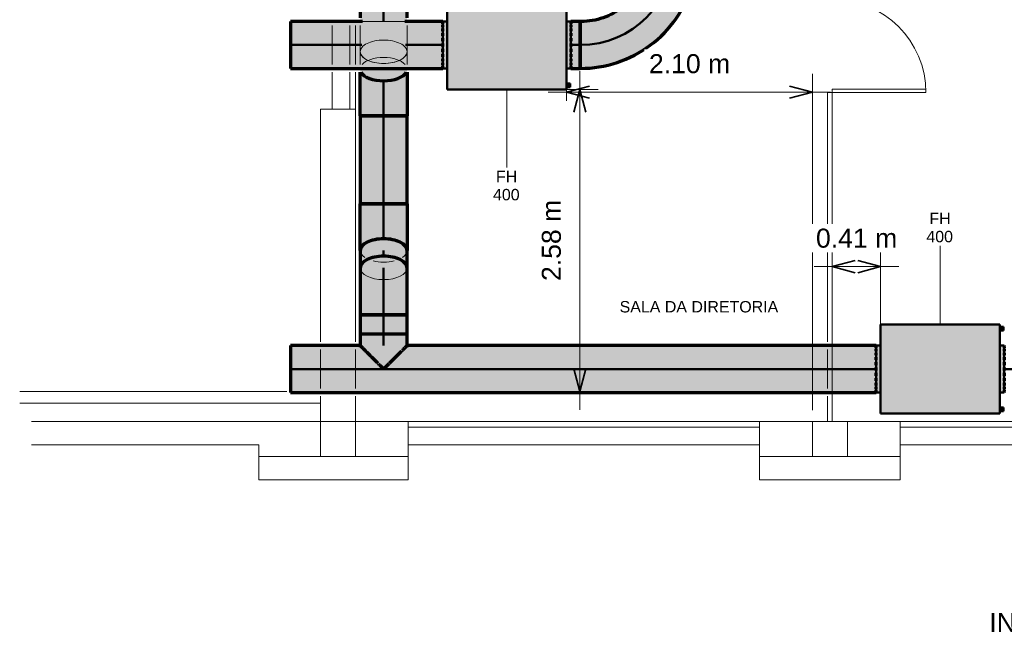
# Model space of a CAD drawing. Header units: millimetres. Extents: x -12292 to 200521, y -11014 to 10732.
# Tile 94 of 107: x -5303 to 3104, y -11014 to -5778. Entities that reach past the tile are written whole.
import ezdxf

# ---------------------------------------------------------------- set-up
doc = ezdxf.new("R2010")
doc.units = ezdxf.units.MM
doc.linetypes.add('Centro', pattern=[30, 12, -6, 6, -6])
doc.linetypes.add('Oculto 1_5', pattern=[2.2, 1.5, -0.7])
for name, color, linetype, lineweight in [('A-ANNO-DIMS', 211, 'Continuous', 9), ('A-ANNO-DIMS-65', 211, 'Continuous', 9), ('A-DETL', 90, 'Oculto 1_5', 18), ('DIVISORIAS', 7, 'Continuous', 18), ('ESQ', 7, 'Continuous', 18), ('G-ANNO-TEXT', 231, 'Continuous', 18), ('M-EQPM', 50, 'Continuous', 50), ('M-EQPM-IDEN', 50, 'Continuous', 9), ('M-HVAC-DUCT', 70, 'Continuous', 70), ('M-HVAC-DUCT-CNTR', 70, 'Centro', 50), ('M-HVAC-DUCT-IDEN', 70, 'Continuous', 9), ('PAREDES', 7, 'Continuous', 18), ('PEM1-Layout Superior_dwg', 8, 'Continuous', 18), ('PILAR', 7, 'Continuous', 18)]:
    doc.layers.add(name, color=color, linetype=linetype, lineweight=lineweight)
doc.styles.add('Arial_1', font='arial.ttf', dxfattribs={"height": 162.5})
doc.styles.add('Arial_2', font='arial.ttf', dxfattribs={"height": 97.5})
doc.dimstyles.new('Diagonal_-_2_5_mm_Arial', dxfattribs={"dimscale": 304.8, "dimtxt": 165.792152, "dimasz": 0.639764, "dimexe": 0.511811, "dimexo": 0.319882, "dimgap": 0.373196, "dimtad": 1, "dimlfac": 0.001, "dimrnd": 0.01, "dimzin": 0, "dimdsep": 46, "dimtxsty": 'Arial_1', "dimblk1": 'OPEN30', "dimblk2": 'OPEN30', "dimsah": 1, "dimcen": 0.09, "dimdle": 0.511811, "dimazin": 0, "dimtfac": 1, "dimtdec": 4, "dimtix": 1, "dimtmove": 0, "dimatfit": 3, "dimfxl": 1, "dimtvp": 1, "dimtfill": 1, "dimtolj": 1, "dimtzin": 0, "dimarcsym": 2})

# ---------------------------------------------------------------- blocks, each defined once
blk = doc.blocks.new('M_Cotovelo redondo - 2 D-996262-RENOVAÇÃO DE AR PAVIMENTO SUPERIOR')
at = {"layer": 'M-HVAC-DUCT', "lineweight": 18}
for points in [[(-800, 0), (-703.6, 5.8), (-608.5, 23.2), (-516.3, 52), (-424.9, 93.6), (-345.5, 141.6), (-267.7, 202.9), (-200.8, 270), (-141.6, 345.5), (-91.6, 428.2), (-52, 516.3), (-23.2, 608.5), (-5.8, 703.6), (0, 800), (-200, 800), (-206.1, 714.6), (-224.9, 629.3), (-254.2, 550.8), (-295.2, 475.6), (-346.6, 407.1), (-407.1, 346.6), (-477.6, 294.2), (-550.8, 254.2), (-631, 224.3), (-714.6, 206.1), (-800, 200), (-800, 44.5)], [(-800, -200), (-688, -193.7), (-577.5, -174.9), (-469.7, -143.9), (-366.1, -101), (-268, -46.7), (-176.5, 18.2), (-88.9, 97.4), (-18.2, 176.5), (46.7, 268), (101, 366.1), (143.9, 469.7), (174.9, 577.5), (193.7, 688), (200, 800), (0, 800), (-5.8, 703.6), (-23.2, 608.5), (-52, 516.3), (-91.6, 428.2), (-141.6, 345.5), (-201.2, 269.5), (-269.5, 201.2), (-345.5, 141.6), (-428.2, 91.6), (-516.3, 52), (-608.5, 23.2), (-703.6, 5.8), (-800, 0), (-800, -195)]]:
    blk.add_hatch(color=11, dxfattribs=at).paths.add_polyline_path(points)
at = {"layer": 'M-HVAC-DUCT', "color": 30}
for p, q in [((0, 800), (-200, 800)), ((200, 800), (0, 800)), ((-800, 200), (-800, 0)), ((-800, 0), (-800, -200))]:
    blk.add_line(p, q, dxfattribs=at)
at = {"layer": 'M-HVAC-DUCT', "color": 30, "flags": 128}
for points in [[(-200, 800), (-200.5, 776), (-201.9, 752.1), (-204.3, 728.2), (-207.7, 704.4), (-212, 680.8), (-217.2, 657.4), (-223.4, 634.2), (-230.5, 611.3), (-238.5, 588.6), (-247.4, 566.3), (-257.1, 544.4), (-267.8, 522.9), (-279.3, 501.9), (-291.6, 481.3), (-304.8, 461.2), (-318.7, 441.7), (-333.5, 422.7), (-348.9, 404.4), (-365.1, 386.6), (-382, 369.6), (-399.5, 353.2), (-417.7, 337.6), (-436.5, 322.6), (-455.9, 308.5), (-475.8, 295.1), (-496.3, 282.6), (-517.2, 270.8), (-538.6, 259.9), (-560.4, 249.9), (-582.6, 240.8), (-605.1, 232.5), (-628, 225.2), (-651.1, 218.8), (-674.5, 213.3), (-698, 208.7), (-721.7, 205.1), (-745.6, 202.5), (-769.5, 200.8), (-793.5, 200), (-800, 200)], [(-800, -200), (-760, -199.2), (-720.1, -196.8), (-680.3, -192.8), (-640.7, -187.2), (-601.3, -180.1), (-562.3, -171.3), (-523.6, -161.1), (-485.4, -149.2), (-447.7, -135.9), (-410.6, -121.1), (-374.1, -104.8), (-338.2, -87), (-303.1, -67.8), (-268.8, -47.3), (-235.4, -25.3), (-202.8, -2.1), (-171.2, 22.4), (-140.6, 48.2), (-111.1, 75.2), (-82.6, 103.3), (-55.4, 132.5), (-29.3, 162.8), (-4.4, 194.2), (19.2, 226.5), (41.5, 259.7), (62.4, 293.8), (82, 328.7), (100.1, 364.3), (116.8, 400.7), (132, 437.6), (145.8, 475.2), (158, 513.3), (168.7, 551.8), (177.9, 590.8), (185.4, 630), (191.5, 669.6), (195.9, 709.3), (198.7, 749.2), (199.9, 789.2), (200, 800)]]:
    blk.add_lwpolyline(points, dxfattribs=at)
blk = doc.blocks.new('M_Encaixe de duto redondo - Padrão-V22-RENOVAÇÃO DE AR PAVIMENTO SUPERIOR')
at = {"layer": 'M-HVAC-DUCT', "lineweight": 18}
for points in [[(-193.9, 0.8), (-178.4, 10.4), (-163, 30.7), (-155.5, 44.5), (-154.2, 45.8), (-145.1, 52.4), (-129.2, 67.5), (-108.7, 90.7), (-101.1, 97.1), (-86.8, 111.3), (-72.2, 127.4), (-60.1, 138.3), (-36.6, 162.4), (-26, 172.9), (-18, 181.6), (-9.4, 189.6), (-4.5, 195.3), (-0.6, 198.8), (0, 198.4), (0, 0), (-193.9, 0)], [(0, 198.8), (0, 200), (101.6, 200), (101.6, 0), (0, 0), (0, 195)], [(-193.9, 0), (0, 0), (-0.6, -198.8), (-1.2, -197.5), (-5.3, -194.7), (-10.4, -188.3), (-20.9, -179.1), (-27.1, -171.5), (-49.2, -149.7), (-63.4, -135.1), (-75.6, -124.4), (-93, -105), (-108.7, -90.7), (-114.2, -85.8), (-117.6, -81), (-132.5, -63.7), (-148.5, -49.6), (-155.5, -44.5), (-156.9, -43.1), (-165, -28.1), (-178.4, -10.4), (-193.9, -0.8)], [(0, -156.4), (0, 0), (101.6, 0), (101.6, -200), (0, -200), (0, -180.2)]]:
    blk.add_hatch(color=80, dxfattribs=at).paths.add_polyline_path(points)
at = {"layer": 'M-HVAC-DUCT', "color": 3}
for p, q in [((-14.4, 200), (0, 200)), ((0, 200), (101.6, 200)), ((101.6, 0), (101.6, 200)), ((-193.9, 0.8), (-193.9, 0)), ((-193.9, 0), (-193.9, -0.8)), ((101.6, -200), (101.6, 0)), ((0, -200), (-14.4, -200)), ((101.6, -200), (0, -200))]:
    blk.add_line(p, q, dxfattribs=at)
blk = doc.blocks.new('M_Cotovelo redondo - 2 D-V24-RENOVAÇÃO DE AR PAVIMENTO SUPERIOR')
at = {"layer": 'M-HVAC-DUCT', "lineweight": 18}
for points in [[(-2334.1, -8299.6), (-2195.6, -8299.6), (-2195.6, -7799.6), (-2240.1, -7802.1), (-2282.4, -7809.5), (-2320.3, -7821.4), (-2352, -7837.2), (-2375.8, -7856.2), (-2390.6, -7877.3), (-2395.6, -7899.6), (-2395.6, -8299.6), (-2352, -8299.6)], [(-2161.4, -8299.6), (-1995.6, -8299.6), (-1995.6, -7899.6), (-2000.6, -7877.3), (-2015.4, -7856.2), (-2039.3, -7837.2), (-2070.9, -7821.4), (-2108.9, -7809.5), (-2151.1, -7802.1), (-2195.6, -7799.6), (-2195.6, -8299.6)]]:
    blk.add_hatch(color=80, dxfattribs=at).paths.add_polyline_path(points)
at = {"layer": 'M-HVAC-DUCT', "color": 3}
for p, q in [((-2395.6, -8299.6), (-2195.6, -8299.6)), ((-2195.6, -8299.6), (-1995.6, -8299.6))]:
    blk.add_line(p, q, dxfattribs=at)
at = {"layer": 'M-HVAC-DUCT', "color": 3, "flags": 128}
for points in [[(-2395.6, -7899.6), (-2395.6, -7927.6), (-2395.6, -7956.2), (-2395.6, -7985.4), (-2395.6, -8015.1), (-2395.6, -8045.2), (-2395.6, -8075.7), (-2395.6, -8106.6), (-2395.6, -8137.8), (-2395.6, -8169.3), (-2395.6, -8200.9), (-2395.6, -8232.8), (-2395.6, -8264.7), (-2395.6, -8296.7), (-2395.6, -8299.6)], [(-1995.6, -8299.6), (-1995.6, -8267.6), (-1995.6, -8235.6), (-1995.6, -8203.8), (-1995.6, -8172.1), (-1995.6, -8140.6), (-1995.6, -8109.4), (-1995.6, -8078.5), (-1995.6, -8047.9), (-1995.6, -8017.7), (-1995.6, -7988), (-1995.6, -7958.8), (-1995.6, -7930.1), (-1995.6, -7902.1), (-1995.6, -7899.6)]]:
    blk.add_lwpolyline(points, dxfattribs=at)
at = {"layer": 'M-HVAC-DUCT', "color": 3}
for major_axis, start_param, end_param in [((200, 0), 1.570796, 3.141593), ((-200, 0), 3.141593, 4.712389)]:
    blk.add_ellipse((-2195.6, -7899.6), major_axis=major_axis, ratio=0.5, start_param=start_param, end_param=end_param, dxfattribs=at)
blk = doc.blocks.new('PEM1-Layout Superior_dwg-964791-RENOVAÇÃO DE AR PAVIMENTO SUPERIOR')
at = {"lineweight": 18}
blk.add_line((31469.7, 50055.7), (31429.7, 50055.7), dxfattribs=at)
at = {"layer": 'DIVISORIAS'}
for p, q in [((31429.7, 47926.4), (31429.7, 50055.7)), ((31469.7, 50085.7), (31469.7, 47926.4)), ((31429.7, 47526.4), (31429.7, 47861.4)), ((31469.7, 47861.4), (31469.7, 47526.4))]:
    blk.add_line(p, q, dxfattribs=at)
at = {"layer": 'DIVISORIAS', "flags": 128}
blk.add_lwpolyline([(31469.7, 50055.7), (31469.7, 50085.7), (32269.7, 50085.7), (32269.7, 50055.7)], close=True, dxfattribs=at)
blk.add_lwpolyline([(31469.7, 47461.4), (31469.7, 47245.7), (31429.7, 47245.7), (31429.7, 47461.4)], dxfattribs=at)
at = {"layer": 'ESQ'}
for p, q in [((27349.7, 50630.7), (27349.7, 50295.7)), ((27399.7, 50630.7), (27399.7, 50295.7)), ((27349.7, 50230.7), (27349.7, 49915.7)), ((27399.7, 50230.7), (27399.7, 49915.7)), ((27849.7, 47245.7), (30849.7, 47245.7)), ((27849.7, 47195.7), (30849.7, 47195.7)), ((32049.7, 47245.7), (35049.7, 47245.7)), ((32049.7, 47195.7), (35049.7, 47195.7))]:
    blk.add_line(p, q, dxfattribs=at)
blk.add_arc((31469.7, 50055.7), 800, 0, 90, dxfattribs=at)
at = {"layer": 'PAREDES'}
for p, q in [((27199.7, 50630.7), (27199.7, 50295.7)), ((27199.7, 50230.7), (27199.7, 49915.7)), ((27099.7, 47861.4), (27099.7, 47526.4)), ((27399.7, 47526.4), (27399.7, 47861.4)), ((24531.9, 47500.7), (26813.4, 47500.7)), ((27099.7, 47461.4), (27099.7, 47245.7)), ((24531.9, 47400.7), (27099.7, 47400.7)), ((24631.9, 47245.7), (27099.7, 47245.7)), ((27849.7, 47045.7), (30849.7, 47045.7)), ((32049.7, 47045.7), (35049.7, 47045.7))]:
    blk.add_line(p, q, dxfattribs=at)
at = {"layer": 'PAREDES', "flags": 128}
for points in [[(27399.7, 47926.4), (27399.7, 49915.7), (27099.7, 49915.7), (27099.7, 47926.4)], [(27399.7, 46945.7), (27849.7, 46945.7), (27849.7, 47245.7), (27399.7, 47245.7), (27399.7, 47461.4)], [(31299.7, 46945.7), (30849.7, 46945.7), (30849.7, 47245.7), (31299.7, 47245.7)], [(31599.7, 47245.7), (32049.7, 47245.7), (32049.7, 46945.7), (31599.7, 46945.7)], [(27099.7, 46945.7), (26574.7, 46945.7), (26574.7, 47045.7), (24631.9, 47045.7)], [(26574.7, 46945.7), (26574.7, 46745.7), (27849.7, 46745.7), (27849.7, 46945.7)], [(30849.7, 46945.7), (30849.7, 46745.7), (32049.7, 46745.7), (32049.7, 46945.7)]]:
    blk.add_lwpolyline(points, dxfattribs=at)
at = {"layer": 'PILAR', "flags": 128}
for points in [[(27399.7, 46945.7), (27099.7, 46945.7), (27099.7, 47245.7), (27399.7, 47245.7)], [(31599.7, 46945.7), (31599.7, 47245.7), (31299.7, 47245.7), (31299.7, 46945.7)]]:
    blk.add_lwpolyline(points, close=True, dxfattribs=at)
blk = doc.blocks.new('FH - FH 400-V27-RENOVAÇÃO DE AR PAVIMENTO SUPERIOR')
at = {"layer": 'M-EQPM', "linetype": 'Oculto 1_5', "lineweight": 18}
for points in [[(-380, -509), (380, -509), (380, 509), (-380, 509), (-380, -198.8)], [(-200, 509), (200, 509), (200, 547), (-200, 547)], [(-360, -514), (-330, -514), (-330, -509), (-360, -509)], [(-360, -539), (-330, -539), (-330, -514), (-360, -514)], [(-200, -547), (200, -547), (200, -509), (-200, -509)], [(330, -514), (360, -514), (360, -509), (330, -509)], [(330, -514), (330, -539), (360, -539), (360, -514)]]:
    blk.add_hatch(color=10, dxfattribs=at).paths.add_polyline_path(points)
at = {"layer": 'A-DETL', "color": 170}
for p, q in [((-194.2, 547), (-195.7, 547)), ((-195.7, -547), (-194.2, -547))]:
    blk.add_line(p, q, dxfattribs=at)
at = {"layer": 'M-EQPM', "color": 5}
for p, q in [((-380, -509), (-380, 509)), ((380, 509), (-380, 509)), ((-200, 547), (-200, 509)), ((-190.4, 547), (-194.2, 547)), ((-169.5, 547), (-178.6, 547)), ((-139.5, 547), (-152.9, 547)), ((-102, 547), (-119, 547)), ((-59, 547), (-78.5, 547)), ((-13, 547), (-33.7, 547)), ((33.7, 547), (13, 547)), ((78.5, 547), (59, 547)), ((119, 547), (102, 547)), ((152.9, 547), (139.5, 547)), ((178.6, 547), (169.5, 547)), ((194.2, 547), (190.4, 547)), ((200, 509), (200, 547)), ((380, 509), (380, -509)), ((-380, -509), (380, -509)), ((-360, -514), (-360, -509)), ((-360, -539), (-360, -514)), ((-360, -514), (-330, -514)), ((-360, -539), (-330, -539)), ((-330, -509), (-330, -514)), ((-330, -514), (-330, -539)), ((-200, -509), (-200, -547)), ((-194.2, -547), (-190.4, -547)), ((-178.6, -547), (-169.5, -547)), ((-152.9, -547), (-139.5, -547)), ((-119, -547), (-102, -547)), ((-78.5, -547), (-59, -547)), ((-33.7, -547), (-13, -547)), ((13, -547), (33.7, -547)), ((59, -547), (78.5, -547)), ((102, -547), (119, -547)), ((139.5, -547), (152.9, -547)), ((169.5, -547), (178.6, -547)), ((190.4, -547), (194.2, -547)), ((200, -547), (200, -509)), ((330, -514), (330, -509)), ((330, -539), (330, -514)), ((330, -514), (360, -514)), ((330, -539), (360, -539)), ((360, -509), (360, -514)), ((360, -514), (360, -539))]:
    blk.add_line(p, q, dxfattribs=at)
blk = doc.blocks.new('M_Cotovelo redondo - 2 D-1085401-RENOVAÇÃO DE AR PAVIMENTO SUPERIOR')
at = {"layer": 'M-HVAC-DUCT', "lineweight": 18}
for points in [[(-2195.6, -5891.3), (-2195.6, -5652.4), (-2395.6, -5652.4), (-2395.6, -5794.6), (-2393.9, -5794.6), (-2387.3, -5799.4), (-2386.6, -5799.6), (-2376.7, -5807.7), (-2366.2, -5814.4), (-2356.9, -5823.6), (-2349.5, -5828.8), (-2332.4, -5839.5), (-2294.4, -5863.5), (-2279.2, -5869.9), (-2267.8, -5876.6), (-2241.6, -5885), (-2219.9, -5889.3)], [(-2195.6, -5891.3), (-2171.3, -5889.3), (-2149.7, -5885), (-2100, -5864.8), (-2034.8, -5823.7), (-2024.7, -5814.4), (-2013.9, -5808.2), (-2002.8, -5799.1), (-1997.4, -5794.6), (-1995.6, -5794.6), (-1995.6, -5652.4), (-2195.6, -5652.4), (-2195.6, -5860.3)]]:
    blk.add_hatch(color=80, dxfattribs=at).paths.add_polyline_path(points)
at = {"layer": 'A-DETL', "color": 80, "linetype": 'Continuous', "flags": 128}
for points in [[(-2395.6, -5827.1), (-2395.6, -5842.5), (-2395.6, -5873.5), (-2395.6, -5904), (-2395.6, -5934.2), (-2395.6, -5963.9), (-2395.6, -5993.1), (-2395.6, -6021.8), (-2395.6, -6049.9), (-2395.6, -6052.4)], [(-1995.6, -6052.4), (-1995.6, -6024.4), (-1995.6, -5995.7), (-1995.6, -5966.6), (-1995.6, -5936.9), (-1995.6, -5906.8), (-1995.6, -5876.2), (-1995.6, -5845.3), (-1995.6, -5827.1)]]:
    blk.add_lwpolyline(points, dxfattribs=at)
at = {"layer": 'A-DETL', "color": 80, "linetype": 'Continuous'}
for major_axis, start_param, end_param in [((-200, 0), 0, 1.570796), ((200, 0), 4.712389, 6.283185)]:
    blk.add_ellipse((-2195.6, -6052.4), major_axis=major_axis, ratio=0.5, start_param=start_param, end_param=end_param, dxfattribs=at)
at = {"layer": 'M-HVAC-DUCT', "color": 3}
for p, q in [((-2195.6, -5652.4), (-2395.6, -5652.4)), ((-1995.6, -5652.4), (-2195.6, -5652.4))]:
    blk.add_line(p, q, dxfattribs=at)
at = {"layer": 'M-HVAC-DUCT', "color": 3, "flags": 128}
for points in [[(-2395.6, -5652.4), (-2395.6, -5684.4), (-2395.6, -5716.3), (-2395.6, -5748.2), (-2395.6, -5762.1)], [(-1995.6, -5762.1), (-1995.6, -5751), (-1995.6, -5719.2), (-1995.6, -5687.3), (-1995.6, -5655.3), (-1995.6, -5652.4)]]:
    blk.add_lwpolyline(points, dxfattribs=at)
blk = doc.blocks.new('M_Cotovelo redondo - 2 D-V25-RENOVAÇÃO DE AR PAVIMENTO SUPERIOR')
at = {"layer": 'M-HVAC-DUCT', "lineweight": 18}
for points in [[(-2395.6, -7751.2), (-2390.6, -7729), (-2375.8, -7707.8), (-2352, -7688.9), (-2320.3, -7673.1), (-2282.4, -7661.1), (-2240.1, -7653.7), (-2195.6, -7651.2), (-2195.6, -7351.2), (-2395.6, -7351.2), (-2395.6, -7729)], [(-1995.6, -7751.2), (-1995.6, -7351.2), (-2195.6, -7351.2), (-2195.6, -7651.2), (-2151.1, -7653.7), (-2108.9, -7661.1), (-2070.9, -7673.1), (-2039.3, -7688.9), (-2015.4, -7707.8), (-2000.6, -7729)]]:
    blk.add_hatch(color=80, dxfattribs=at).paths.add_polyline_path(points)
at = {"layer": 'A-DETL', "color": 80, "linetype": 'Continuous'}
for major_axis, start_param, end_param in [((200, 0), 3.143515, 3.777795), ((200, 0), 5.646983, 6.281263), ((200, 0), 4.248285, 4.712389), ((-200, 0), 1.570796, 2.0349)]:
    blk.add_ellipse((-2195.6, -7751.2), major_axis=major_axis, ratio=0.5, start_param=start_param, end_param=end_param, dxfattribs=at)
at = {"layer": 'M-HVAC-DUCT', "color": 3}
for p, q in [((-2195.6, -7351.2), (-2395.6, -7351.2)), ((-1995.6, -7351.2), (-2195.6, -7351.2))]:
    blk.add_line(p, q, dxfattribs=at)
at = {"layer": 'M-HVAC-DUCT', "color": 3, "flags": 128}
for points in [[(-2395.6, -7751.2), (-2395.6, -7723.2), (-2395.6, -7694.6), (-2395.6, -7665.4), (-2395.6, -7635.7), (-2395.6, -7605.6), (-2395.6, -7575.1), (-2395.6, -7544.2), (-2395.6, -7513), (-2395.6, -7481.5), (-2395.6, -7449.9), (-2395.6, -7418), (-2395.6, -7386.1), (-2395.6, -7354.1), (-2395.6, -7351.2)], [(-1995.6, -7351.2), (-1995.6, -7383.2), (-1995.6, -7415.2), (-1995.6, -7447), (-1995.6, -7478.7), (-1995.6, -7510.2), (-1995.6, -7541.4), (-1995.6, -7572.3), (-1995.6, -7602.9), (-1995.6, -7633.1), (-1995.6, -7662.8), (-1995.6, -7692), (-1995.6, -7720.7), (-1995.6, -7748.7), (-1995.6, -7751.2)]]:
    blk.add_lwpolyline(points, dxfattribs=at)
at = {"layer": 'M-HVAC-DUCT', "color": 3}
for start_param, end_param in [(1.570796, 3.141593), (0, 1.570796)]:
    blk.add_ellipse((-2195.6, -7751.2), major_axis=(200, 0), ratio=0.5, start_param=start_param, end_param=end_param, dxfattribs=at)
blk = doc.blocks.new('M_Cotovelo redondo - 2 D-V26-RENOVAÇÃO DE AR PAVIMENTO SUPERIOR')
at = {"layer": 'M-HVAC-DUCT', "lineweight": 18}
for points in [[(-2240.1, -6600.7), (-2195.6, -6600.7), (-2195.6, -6300.7), (-2240.1, -6298.2), (-2282.4, -6290.8), (-2320.3, -6278.9), (-2352, -6263.1), (-2375.8, -6244.1), (-2390.6, -6223), (-2395.6, -6200.7), (-2395.6, -6600.7), (-2282.4, -6600.7)], [(-2195.6, -6600.7), (-1995.6, -6600.7), (-1995.6, -6200.7), (-2000.6, -6223), (-2015.4, -6244.1), (-2039.3, -6263.1), (-2070.9, -6278.9), (-2108.9, -6290.8), (-2151.1, -6298.2), (-2195.6, -6300.7), (-2195.6, -6578.8)]]:
    blk.add_hatch(color=80, dxfattribs=at).paths.add_polyline_path(points)
at = {"layer": 'A-DETL', "color": 80, "linetype": 'Continuous'}
for major_axis, start_param, end_param in [((-200, 0), 4.712389, 5.884825), ((200, 0), 0.39836, 1.570796)]:
    blk.add_ellipse((-2195.6, -6200.7), major_axis=major_axis, ratio=0.5, start_param=start_param, end_param=end_param, dxfattribs=at)
at = {"layer": 'M-HVAC-DUCT', "color": 3}
for p, q in [((-2395.6, -6600.7), (-2195.6, -6600.7)), ((-2195.6, -6600.7), (-1995.6, -6600.7))]:
    blk.add_line(p, q, dxfattribs=at)
at = {"layer": 'M-HVAC-DUCT', "color": 3, "flags": 128}
for points in [[(-2395.6, -6600.7), (-2395.6, -6568.7), (-2395.6, -6536.8), (-2395.6, -6505), (-2395.6, -6473.3), (-2395.6, -6441.8), (-2395.6, -6410.6), (-2395.6, -6379.6), (-2395.6, -6349.1), (-2395.6, -6318.9), (-2395.6, -6289.2), (-2395.6, -6260), (-2395.6, -6231.3), (-2395.6, -6227.1)], [(-1995.6, -6227.1), (-1995.6, -6228.7), (-1995.6, -6257.4), (-1995.6, -6286.5), (-1995.6, -6316.2), (-1995.6, -6346.3), (-1995.6, -6376.9), (-1995.6, -6407.8), (-1995.6, -6439), (-1995.6, -6470.4), (-1995.6, -6502.1), (-1995.6, -6533.9), (-1995.6, -6565.9), (-1995.6, -6597.8), (-1995.6, -6600.7)]]:
    blk.add_lwpolyline(points, dxfattribs=at)
at = {"layer": 'M-HVAC-DUCT', "color": 3}
for start_param, end_param in [(3.409631, 4.712389), (4.712389, 6.015147)]:
    blk.add_ellipse((-2195.6, -6200.7), major_axis=(200, 0), ratio=0.5, start_param=start_param, end_param=end_param, dxfattribs=at)
blk = doc.blocks.new('DIMBLOCK1-RENOVAÇÃO DE AR PAVIMENTO SUPERIOR')
at = {"layer": 'A-ANNO-DIMS-65'}
for p, q in [((-520.6, -9113.1), (-520.6, -6218.6)), ((-520.6, -6374.6), (-1555, -6374.6)), ((-520.6, -6374.6), (-364.6, -6374.6)), ((-520.6, -8957.1), (-2637.8, -8957.1)), ((-520.6, -8957.1), (-364.6, -8957.1))]:
    blk.add_line(p, q, dxfattribs=at)
at = {"layer": 'A-ANNO-DIMS-65', "lineweight": 35}
for p, q in [((-520.6, -6374.6), (-572.9, -6569.6)), ((-520.6, -6374.6), (-468.4, -6569.6)), ((-520.6, -8957.1), (-572.9, -8762.1)), ((-520.6, -8957.1), (-468.4, -8762.1))]:
    blk.add_line(p, q, dxfattribs=at)
at = {"layer": 'A-ANNO-DIMS-65', "color": 0, "insert": (-845.4, -8011.5), "char_height": 162.5, "width": 829.471, "attachment_point": 1, "rotation": 90, "line_spacing_factor": 0.941778, "style": 'Arial_1', "bg_fill": 3, "box_fill_scale": 1.25, "bg_fill_color": 256, "bg_fill_true_color": 13158600, "bg_fill_transparency": 0}
blk.add_mtext('2.58 m', dxfattribs=at)
blk = doc.blocks.new('_Open30')
at = {"color": 0, "linetype": 'ByBlock', "lineweight": -2}
for p, q in [((-1, 0.268), (0, 0)), ((0, 0), (-1, -0.268)), ((0, 0), (-1, 0))]:
    blk.add_line(p, q, dxfattribs=at)
blk = doc.blocks.new('DIMBLOCK2-RENOVAÇÃO DE AR PAVIMENTO SUPERIOR')
at = {"layer": 'A-ANNO-DIMS-65'}
for p, q in [((-634.5, -6397.8), (-634.5, -6241.8)), ((1464.7, -6397.8), (1464.7, -6241.8)), ((-790.5, -6397.8), (1620.7, -6397.8)), ((-634.5, -6397.8), (-634.5, -6472.1)), ((1464.7, -6397.8), (1464.7, -9114.6))]:
    blk.add_line(p, q, dxfattribs=at)
at = {"layer": 'A-ANNO-DIMS-65', "lineweight": 35}
for p, q in [((-634.5, -6397.8), (-439.5, -6345.6)), ((1464.7, -6397.8), (1269.7, -6345.6)), ((-634.5, -6397.8), (-439.5, -6450.1)), ((1464.7, -6397.8), (1269.7, -6450.1))]:
    blk.add_line(p, q, dxfattribs=at)
at = {"layer": 'A-ANNO-DIMS-65', "color": 0, "insert": (69.5, -6073.1), "char_height": 162.5, "width": 829.471, "attachment_point": 1, "line_spacing_factor": 0.941778, "style": 'Arial_1', "bg_fill": 3, "box_fill_scale": 1.25, "bg_fill_color": 256, "bg_fill_true_color": 13158600, "bg_fill_transparency": 0}
blk.add_mtext('2.10 m', dxfattribs=at)
blk = doc.blocks.new('DIMBLOCK3-RENOVAÇÃO DE AR PAVIMENTO SUPERIOR')
at = {"layer": 'A-ANNO-DIMS-65'}
for p, q in [((1634.7, -7888.9), (1634.7, -7732.9)), ((2047.5, -7888.9), (2047.5, -7732.9)), ((1478.7, -7888.9), (2203.5, -7888.9)), ((1634.7, -7888.9), (1634.7, -9114.6)), ((2047.5, -7888.9), (2047.5, -9046.4))]:
    blk.add_line(p, q, dxfattribs=at)
at = {"layer": 'A-ANNO-DIMS-65', "lineweight": 35}
for p, q in [((1634.7, -7888.9), (1829.7, -7836.7)), ((1634.7, -7888.9), (1829.7, -7941.2)), ((2047.5, -7888.9), (1852.5, -7836.7)), ((2047.5, -7888.9), (1852.5, -7941.2))]:
    blk.add_line(p, q, dxfattribs=at)
at = {"layer": 'A-ANNO-DIMS-65', "color": 0, "insert": (1495.5, -7564.2), "char_height": 162.5, "width": 829.471, "attachment_point": 1, "line_spacing_factor": 0.941778, "style": 'Arial_1', "bg_fill": 3, "box_fill_scale": 1.25, "bg_fill_color": 256, "bg_fill_true_color": 13158600, "bg_fill_transparency": 0}
blk.add_mtext('0.41 m', dxfattribs=at)

msp = doc.modelspace()

# ---------------------------------------------------------------- hatches: boundary and pattern name
at = {"layer": 'M-HVAC-DUCT'}
for color, points in [(11, [(-1690.469, -5994.583), (-1690.469, -5794.583), (-1997.588, -5794.751), (-2002.789, -5799.082), (-2004.695, -5799.794), (-2015.288, -5809.248), (-2024.728, -5814.389), (-2037.154, -5825.38), (-2046.47, -5831.692), (-2060.864, -5840.436), (-2099.999, -5864.835), (-2123.032, -5873.74), (-2149.706, -5885.004), (-2171.332, -5889.282), (-2195.632, -5891.321), (-2219.931, -5889.282), (-2241.558, -5885.004), (-2269.821, -5875.568), (-2279.21, -5869.885), (-2297.22, -5861.732), (-2332.388, -5839.456), (-2334.089, -5838.032), (-2356.868, -5823.582), (-2367.626, -5813.581), (-2380.333, -5804.7), (-2387.32, -5799.395), (-2388.663, -5798.935), (-2394.233, -5794.583), (-2990.469, -5794.583), (-2990.469, -5994.583), (-1856.575, -5994.583)]), (11, [(-596.469, -5994.583), (-516.469, -5994.583), (-516.469, -5794.583), (-596.469, -5794.583), (-596.469, -5988.75)]), (11, [(-1856.575, -6194.583), (-1690.469, -6194.583), (-1690.469, -5994.583), (-2990.469, -5994.583), (-2990.469, -6194.583), (-2308.31, -6194.583), (-2282.057, -6192.301), (-2240.136, -6190.26), (-2195.215, -6189.569), (-2151.128, -6190.26), (-2101.066, -6192.999), (-2078.486, -6194.583), (-1875.4, -6194.583)]), (11, [(-516.469, -6194.583), (-516.469, -5994.583), (-596.469, -5994.583), (-596.469, -6194.583)]), (3, [(-2195.632, -6300.721), (-2196.048, -6189.569), (-2252.427, -6190.858), (-2296.606, -6193.56), (-2312.534, -6194.583), (-2395.632, -6194.583), (-2395.632, -6200.721), (-2390.617, -6222.973), (-2375.825, -6244.109), (-2351.998, -6263.07), (-2320.33, -6278.904), (-2282.408, -6290.818), (-2240.136, -6298.213), (-2227.807, -6298.908)]), (3, [(-2195.632, -6300.721), (-2151.128, -6298.213), (-2108.855, -6290.818), (-2070.934, -6278.904), (-2039.265, -6263.07), (-2015.438, -6244.109), (-2000.646, -6222.973), (-1995.632, -6200.721), (-1995.632, -6194.583), (-2089.225, -6194.035), (-2122.206, -6191.668), (-2162.987, -6190.074), (-2195.632, -6189.562), (-2195.632, -6298.213)]), (3, [(-2195.632, -7351.234), (-2195.632, -6600.721), (-2395.632, -6600.721), (-2395.632, -7351.234), (-2227.807, -7351.234)]), (3, [(-2162.436, -7351.234), (-1995.632, -7351.234), (-1995.632, -6600.721), (-2195.632, -6600.721), (-2195.632, -7351.234)]), (3, [(-2395.632, -7899.568), (-2390.617, -7877.316), (-2375.825, -7856.18), (-2351.998, -7837.219), (-2320.33, -7821.385), (-2282.408, -7809.471), (-2240.136, -7802.076), (-2195.632, -7799.568), (-2195.632, -7651.234), (-2240.136, -7653.742), (-2282.408, -7661.138), (-2320.33, -7673.051), (-2351.998, -7688.885), (-2375.825, -7707.846), (-2390.617, -7728.982), (-2395.632, -7751.234), (-2395.632, -7877.316)]), (3, [(-1995.632, -7899.568), (-1995.632, -7751.234), (-2000.646, -7728.982), (-2015.438, -7707.846), (-2039.265, -7688.885), (-2070.934, -7673.051), (-2108.855, -7661.138), (-2151.128, -7653.742), (-2195.632, -7651.234), (-2195.632, -7799.568), (-2151.128, -7802.076), (-2108.855, -7809.471), (-2070.934, -7821.385), (-2039.265, -7837.219), (-2015.438, -7856.18), (-2000.646, -7877.316)]), (3, [(-2195.632, -8462.3), (-2195.632, -8299.568), (-2395.632, -8299.568), (-2395.632, -8462.3), (-2240.136, -8462.3)]), (3, [(-2039.265, -8462.3), (-1995.632, -8462.3), (-1995.632, -8299.568), (-2195.632, -8299.568), (-2195.632, -8462.3), (-2070.934, -8462.3)]), (3, [(2009.531, -8763.9), (2009.531, -8563.9), (-1995.632, -8563.9), (-1996.857, -8566.382), (-2000.966, -8569.234), (-2005, -8574.314), (-2006.046, -8574.314), (-2006.11, -8575.686), (-2019.435, -8588.333), (-2022.773, -8592.376), (-2044.853, -8614.226), (-2057.48, -8627.442), (-2071.189, -8639.457), (-2084.307, -8654.717), (-2098.883, -8668.903), (-2109.87, -8678.138), (-2114.621, -8684.528), (-2124.897, -8696.382), (-2128.114, -8696.382), (-2127.139, -8698.969), (-2129.602, -8701.475), (-2146.063, -8715.629), (-2151.128, -8719.396), (-2152.484, -8720.752), (-2158.593, -8731.773), (-2160.58, -8733.708), (-2174.031, -8749.146), (-2185.335, -8757.804), (-2205.928, -8757.804), (-2219.393, -8747.49), (-2236.176, -8726.109), (-2240.136, -8719.396), (-2241.451, -8718.08), (-2250.475, -8711.537), (-2266.367, -8696.382), (-2279.088, -8681.456), (-2278.075, -8681.456), (-2286.299, -8673.765), (-2294.513, -8666.828), (-2312.534, -8648.26), (-2323.026, -8636.87), (-2335.557, -8625.595), (-2359.041, -8601.535), (-2369.601, -8591.041), (-2377.655, -8582.339), (-2386.263, -8574.314), (-2391.573, -8568.314), (-2395.047, -8565.101), (-2395.632, -8563.9), (-2990.469, -8563.9), (-2990.469, -8763.9), (1791.101, -8763.9)]), (3, [(-32.737, -8963.9), (2009.531, -8963.9), (2009.531, -8763.9), (-2990.469, -8763.9), (-2990.469, -8963.9)])]:
    msp.add_hatch(color=color, dxfattribs=at).paths.add_polyline_path(points)
h = msp.add_hatch(color=3, dxfattribs=at)
h.paths.add_polyline_path([(-2201.728, -8757.804), (-2238.78, -8720.752), (-2232.671, -8731.773), (-2230.683, -8733.708), (-2217.232, -8749.146), (-2205.928, -8757.804)])
h.paths.add_polyline_path([(-2241.451, -8718.08), (-2279.088, -8681.456), (-2278.211, -8682.719), (-2261.661, -8701.475), (-2247.852, -8713.896)])
h.paths.add_polyline_path([(-2283.644, -8675.888), (-2320.075, -8639.457), (-2307.241, -8654.44), (-2292.568, -8668.754)])
h.paths.add_polyline_path([(-2320.431, -8639.101), (-2347.295, -8613.121), (-2346.463, -8614.171), (-2333.784, -8627.442), (-2320.74, -8638.873)])
h.paths.add_polyline_path([(-2353.056, -8606.476), (-2374.754, -8584.778), (-2368.552, -8592.316), (-2357.967, -8602.584)])
h.paths.add_polyline_path([(-2376.223, -8583.308), (-2386.263, -8574.314), (-2385.153, -8575.686), (-2377.652, -8582.341)])
h.paths.add_polyline_path([(-2390.662, -8568.869), (-2395.047, -8565.101), (-2394.407, -8566.382), (-2390.897, -8568.774)])
h = msp.add_hatch(color=3, dxfattribs=at)
h.paths.add_polyline_path([(-2189.536, -8757.804), (-2152.484, -8720.752), (-2164.926, -8726.861), (-2185.249, -8742.299), (-2194.807, -8757.804)])
h.paths.add_polyline_path([(-2201.728, -8757.804), (-2196.456, -8757.804), (-2206.014, -8742.299), (-2226.337, -8726.861), (-2238.78, -8720.752), (-2217.232, -8742.299)])
h.paths.add_polyline_path([(-2241.451, -8718.08), (-2245.743, -8711.537), (-2259.36, -8696.382), (-2281.393, -8678.138), (-2247.995, -8711.537)])
h.paths.add_polyline_path([(-2149.812, -8718.08), (-2113.188, -8680.448), (-2114.637, -8681.456), (-2131.903, -8696.382), (-2145.521, -8711.537)])
h.paths.add_polyline_path([(-2107.62, -8675.888), (-2071.189, -8639.457), (-2086.509, -8652.575), (-2100.371, -8666.828)])
h.paths.add_polyline_path([(-2283.644, -8675.888), (-2290.893, -8666.828), (-2304.754, -8652.575), (-2320.075, -8639.457), (-2292.704, -8666.828)])
h.paths.add_polyline_path([(-2320.431, -8639.101), (-2320.657, -8638.793), (-2332.225, -8625.595), (-2350.665, -8608.866), (-2320.739, -8638.793)])
h.paths.add_polyline_path([(-2070.833, -8639.101), (-2044.853, -8612.238), (-2045.966, -8613.121), (-2059.039, -8625.595), (-2070.607, -8638.793)])
h.paths.add_polyline_path([(-2038.208, -8606.476), (-2016.51, -8584.778), (-2024.122, -8591.041), (-2034.291, -8601.535)])
h.paths.add_polyline_path([(-2353.056, -8606.476), (-2356.973, -8601.535), (-2367.142, -8591.041), (-2374.754, -8584.778), (-2357.996, -8601.535)])
h.paths.add_polyline_path([(-2376.223, -8583.308), (-2377.192, -8581.877), (-2385.218, -8573.269), (-2390.297, -8569.234), (-2377.655, -8581.877)])
h.paths.add_polyline_path([(-2015.04, -8583.308), (-2006.046, -8573.269), (-2007.361, -8574.314), (-2014.071, -8581.877)])
h.paths.add_polyline_path([(-2000.601, -8568.869), (-1995.632, -8563.9), (-1998.098, -8565.101), (-2000.505, -8568.634)])
h.paths.add_polyline_path([(-2390.662, -8568.869), (-2390.757, -8568.635), (-2394.431, -8564.485), (-2394.431, -8565.101), (-2390.897, -8568.635)])
h = msp.add_hatch(color=3, dxfattribs=at)
h.paths.add_polyline_path([(-2189.536, -8757.804), (-2185.335, -8757.804), (-2171.87, -8747.49), (-2157.166, -8730.384), (-2152.484, -8720.752), (-2179.106, -8747.374)])
h.paths.add_polyline_path([(-2149.812, -8718.08), (-2143.411, -8713.896), (-2127.139, -8698.969), (-2109.87, -8678.138), (-2146.063, -8714.331)])
h.paths.add_polyline_path([(-2107.62, -8675.888), (-2096.75, -8666.828), (-2084.022, -8654.44), (-2071.189, -8639.457), (-2104.964, -8673.232)])
h.paths.add_polyline_path([(-2070.833, -8639.101), (-2070.523, -8638.873), (-2057.109, -8627.064), (-2040.598, -8608.866), (-2070.525, -8638.793)])
h.paths.add_polyline_path([(-2038.208, -8606.476), (-2032.222, -8601.535), (-2022.711, -8592.316), (-2016.51, -8584.778), (-2037.655, -8605.923)])
h.paths.add_polyline_path([(-2015.04, -8583.308), (-2013.612, -8582.341), (-2006.007, -8575.581), (-2000.966, -8569.234), (-2014.692, -8582.96)])
h.paths.add_polyline_path([(-2000.601, -8568.869), (-2000.367, -8568.774), (-1996.825, -8566.35), (-1996.833, -8565.101), (-2000.455, -8568.723)])

# ---------------------------------------------------------------- linework, layer by layer
at = {"layer": 'A-DETL', "color": 20, "linetype": 'Continuous'}
for p, q in [((-2013.732, -5794.583), (-2375.904, -5794.583)), ((-1690.469, -6189.569), (-1690.469, -6189.029)), ((-596.469, -6189.029), (-596.469, -6189.569))]:
    msp.add_line(p, q, dxfattribs=at)
at = {"layer": 'A-DETL', "color": 80, "linetype": 'Continuous'}
for p, q in [((-2395.632, -6052.387), (-2395.632, -6162.083)), ((-1995.632, -6162.083), (-1995.632, -6052.387)), ((2009.531, -8958.885), (2009.531, -8958.345)), ((3103.531, -8958.345), (3103.531, -8958.885))]:
    msp.add_line(p, q, dxfattribs=at)
for centre, major_axis, start_param, end_param in [((-2195.632, -6052.387), (-200, 0), 4.71238898, 6.28318531), ((-2195.632, -6052.387), (200, 0), 0, 1.57079633), ((-2195.632, -6052.387), (200, 0), 3.14159265, 4.71238898), ((-2195.632, -6052.387), (200, 0), 4.71238898, 6.28318531), ((-2195.632, -7899.568), (200, 0), 3.14358864, 4.71238898), ((-2195.632, -7899.568), (-200, 0), 1.57079633, 3.13961238)]:
    msp.add_ellipse(centre, major_axis=major_axis, ratio=0.49999999, start_param=start_param, end_param=end_param, dxfattribs=at)
at = {"layer": 'M-EQPM-IDEN'}
for p, q in [((-1143.469, -6374.583), (-1143.721, -7042.815)), ((2556.531, -8383.9), (2556.279, -7710.532))]:
    msp.add_line(p, q, dxfattribs=at)
at = {"layer": 'M-HVAC-DUCT', "color": 30}
for p, q in [((-2375.954, -5794.583), (-2990.469, -5794.583)), ((-2990.469, -5794.583), (-2990.469, -6194.583)), ((-1690.469, -5794.583), (-2013.683, -5794.583)), ((-1690.469, -5800.15), (-1690.469, -5794.583)), ((-516.469, -5794.583), (-596.469, -5794.583)), ((-596.469, -5794.583), (-596.469, -5800.15)), ((-516.469, -6194.583), (-516.469, -5794.583)), ((-1690.469, -5815.993), (-1690.469, -5804.156)), ((-1690.469, -5841.677), (-1690.469, -5825.045)), ((-1690.469, -5875.679), (-1690.469, -5855.075)), ((-596.469, -5804.156), (-596.469, -5815.993)), ((-596.469, -5825.045), (-596.469, -5841.677)), ((-596.469, -5855.075), (-596.469, -5875.679)), ((-1690.469, -5916.164), (-1690.469, -5892.57)), ((-1690.469, -5960.952), (-1690.469, -5935.498)), ((-596.469, -5892.57), (-596.469, -5916.164)), ((-596.469, -5935.498), (-596.469, -5960.952)), ((-1690.469, -6007.625), (-1690.469, -5981.541)), ((-1690.469, -6053.668), (-1690.469, -6028.215)), ((-596.469, -5981.541), (-596.469, -6007.625)), ((-596.469, -6028.215), (-596.469, -6053.668)), ((-1690.469, -6096.596), (-1690.469, -6073.002)), ((-1690.469, -6134.091), (-1690.469, -6113.487)), ((-596.469, -6073.002), (-596.469, -6096.596)), ((-596.469, -6113.487), (-596.469, -6134.091)), ((-2990.469, -6194.583), (-1690.469, -6194.583)), ((-1690.469, -6164.121), (-1690.469, -6147.489)), ((-1690.469, -6185.01), (-1690.469, -6173.174)), ((-1690.469, -6194.583), (-1690.469, -6189.569)), ((-596.469, -6147.489), (-596.469, -6164.121)), ((-596.469, -6173.174), (-596.469, -6185.01)), ((-596.469, -6189.569), (-596.469, -6194.583)), ((-596.469, -6194.583), (-516.469, -6194.583))]:
    msp.add_line(p, q, dxfattribs=at)
at = {"layer": 'M-HVAC-DUCT', "color": 3}
for p, q in [((-2395.632, -6600.721), (-2395.632, -7351.234)), ((-1995.632, -6600.721), (-2395.632, -6600.721)), ((-1995.632, -7351.234), (-1995.632, -6600.721)), ((-2395.632, -7351.234), (-1995.632, -7351.234)), ((-2395.632, -7751.234), (-2395.632, -7899.568)), ((-1995.632, -7899.568), (-1995.632, -7751.234)), ((-2395.632, -8299.568), (-2395.632, -8462.3)), ((-1995.632, -8299.568), (-2395.632, -8299.568)), ((-1995.632, -8462.3), (-1995.632, -8299.568)), ((-2395.632, -8462.3), (-1995.632, -8462.3)), ((-2990.469, -8563.9), (-2990.469, -8963.9)), ((-2381.25, -8563.9), (-2990.469, -8563.9)), ((-2395.632, -8563.9), (-2395.632, -8578.281)), ((2009.531, -8563.9), (-2010.013, -8563.9)), ((-1995.632, -8578.281), (-1995.632, -8563.9)), ((2009.531, -8569.467), (2009.531, -8563.9)), ((2009.531, -8585.309), (2009.531, -8573.473)), ((3103.531, -8563.9), (3103.531, -8569.467)), ((3103.531, -8573.473), (3103.531, -8585.309)), ((2009.531, -8610.994), (2009.531, -8594.362)), ((2009.531, -8644.995), (2009.531, -8624.391)), ((3103.531, -8594.362), (3103.531, -8610.994)), ((3103.531, -8624.391), (3103.531, -8644.995)), ((2009.531, -8685.481), (2009.531, -8661.887)), ((2009.531, -8730.268), (2009.531, -8704.815)), ((3103.531, -8661.887), (3103.531, -8685.481)), ((3103.531, -8704.815), (3103.531, -8730.268)), ((-2196.456, -8757.804), (-2205.976, -8757.804)), ((-2185.287, -8757.804), (-2194.807, -8757.804)), ((2009.531, -8776.942), (2009.531, -8750.858)), ((2009.531, -8822.985), (2009.531, -8797.531)), ((3103.531, -8750.858), (3103.531, -8776.942)), ((3103.531, -8797.531), (3103.531, -8822.985)), ((2009.531, -8865.913), (2009.531, -8842.319)), ((2009.531, -8903.408), (2009.531, -8882.804)), ((3103.531, -8842.319), (3103.531, -8865.913)), ((3103.531, -8882.804), (3103.531, -8903.408)), ((-2990.469, -8963.9), (2009.531, -8963.9)), ((2009.531, -8933.438), (2009.531, -8916.806)), ((2009.531, -8954.326), (2009.531, -8942.49)), ((2009.531, -8963.9), (2009.531, -8958.885)), ((3103.531, -8916.806), (3103.531, -8933.438)), ((3103.531, -8942.49), (3103.531, -8954.326)), ((3103.531, -8958.885), (3103.531, -8963.9))]:
    msp.add_line(p, q, dxfattribs=at)
for centre, major_axis, start_param, end_param in [((-2195.632, -6200.721), (-200, 0), 0.26803861, 1.57079633), ((-2195.632, -6200.721), (200, 0), 4.71238898, 6.01514669), ((-2195.632, -7751.234), (200, 0), 1.57079633, 3.14159265), ((-2195.632, -7751.234), (-200, 0), 3.14159265, 4.71238898), ((-2195.632, -7899.568), (200, 0), 1.57079633, 3.14159265), ((-2195.632, -7899.568), (200, 0), 0, 1.57079633)]:
    msp.add_ellipse(centre, major_axis=major_axis, ratio=0.49999999, start_param=start_param, end_param=end_param, dxfattribs=at)
for points, knots in [([(-2395.632, -8563.9), (-2395.632, -8563.917), (-2394.411, -8565.124), (-2391.671, -8567.861), (-2390.896, -8568.635)], [-1, -1, -1, -1, -0.911764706, -0.882352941, -0.882352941, -0.882352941, -0.882352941]), ([(-2390.665, -8568.866), (-2389.159, -8570.372), (-2385.408, -8574.124), (-2379.952, -8579.579), (-2376.525, -8583.007), (-2375.944, -8583.587)], [-0.879460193, -0.879460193, -0.879460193, -0.879460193, -0.823529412, -0.764705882, -0.752963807, -0.752963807, -0.752963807, -0.752963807]), ([(-2000.598, -8568.866), (-2002.104, -8570.373), (-2005.856, -8574.124), (-2011.312, -8579.58), (-2014.738, -8583.007), (-2015.319, -8583.587)], [0.120539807, 0.120539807, 0.120539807, 0.120539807, 0.176470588, 0.235294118, 0.247036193, 0.247036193, 0.247036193, 0.247036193]), ([(-2374.914, -8584.618), (-2372.885, -8586.646), (-2366.26, -8593.271), (-2358.658, -8600.873), (-2353.179, -8606.353)], [-0.746085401, -0.746085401, -0.746085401, -0.746085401, -0.705882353, -0.621974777, -0.621974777, -0.621974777, -0.621974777]), ([(-2350.78, -8608.752), (-2349.344, -8610.187), (-2343.92, -8615.611), (-2334.056, -8625.475), (-2325.242, -8634.289), (-2320.739, -8638.793)], [-0.60983801, -0.60983801, -0.60983801, -0.60983801, -0.588235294, -0.529411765, -0.470588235, -0.470588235, -0.470588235, -0.470588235]), ([(-2320.338, -8639.194), (-2311.453, -8648.078), (-2299.289, -8660.243), (-2286.711, -8672.82), (-2283.683, -8675.849)], [-0.468842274, -0.468842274, -0.468842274, -0.468842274, -0.352941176, -0.316509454, -0.316509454, -0.316509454, -0.316509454]), ([(-2070.925, -8639.192), (-2076.428, -8644.694), (-2088.413, -8656.678), (-2100.884, -8669.149), (-2107.581, -8675.847)], [0.531157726, 0.531157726, 0.531157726, 0.531157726, 0.602941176, 0.683490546, 0.683490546, 0.683490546, 0.683490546]), ([(-2040.483, -8608.751), (-2045.824, -8614.093), (-2055.591, -8623.86), (-2066.02, -8634.288), (-2070.524, -8638.791)], [0.39016199, 0.39016199, 0.39016199, 0.39016199, 0.470588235, 0.529411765, 0.529411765, 0.529411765, 0.529411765]), ([(-2016.35, -8584.618), (-2018.378, -8586.646), (-2023.663, -8591.931), (-2031.073, -8599.341), (-2036.448, -8604.716), (-2038.086, -8606.354)], [0.253914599, 0.253914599, 0.253914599, 0.253914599, 0.294117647, 0.352941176, 0.378025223, 0.378025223, 0.378025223, 0.378025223]), ([(-2281.422, -8678.11), (-2275.403, -8684.129), (-2262.211, -8697.321), (-2248.754, -8710.776), (-2241.469, -8718.062)], [-0.30746034, -0.30746034, -0.30746034, -0.30746034, -0.235294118, -0.151353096, -0.151353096, -0.151353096, -0.151353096]), ([(-2238.796, -8720.734), (-2236.758, -8722.773), (-2229.594, -8729.938), (-2217.245, -8742.291), (-2206.896, -8752.625), (-2201.728, -8757.804)], [-0.141097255, -0.141097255, -0.141097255, -0.141097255, -0.117647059, -0.058823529, 0, 0, 0, 0]), ([(-2152.466, -8720.736), (-2153.226, -8721.496), (-2165.502, -8733.767), (-2177.907, -8746.151), (-2189.536, -8757.804)], [0.858902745, 0.858902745, 0.858902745, 0.858902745, 0.867647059, 1, 1, 1, 1]), ([(-2109.842, -8678.108), (-2113.408, -8681.674), (-2126.531, -8694.799), (-2139.953, -8708.228), (-2149.793, -8718.064)], [0.69253966, 0.69253966, 0.69253966, 0.69253966, 0.735294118, 0.848646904, 0.848646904, 0.848646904, 0.848646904])]:
    msp.add_open_spline(points, degree=3, knots=knots, dxfattribs=at)
msp.add_open_spline([(-1995.632, -8563.9), (-1995.632, -8563.911), (-1996.441, -8564.703), (-1998.818, -8567.086), (-2000.367, -8568.635)], degree=3, dxfattribs=at)
at = {"layer": 'M-HVAC-DUCT-CNTR', "color": 90, "linetype": 'Continuous'}
for p, q in [((-2195.632, -5794.731), (-2195.632, -5652.387)), ((-2195.632, -6300.37), (-2195.632, -6600.721)), ((-2195.632, -7351.234), (-2195.632, -6600.721)), ((-2195.632, -7651.585), (-2195.632, -7351.234)), ((-2195.632, -7799.568), (-2195.632, -7751.234)), ((-2195.632, -7899.568), (-2195.632, -8299.568)), ((-2195.632, -8462.3), (-2195.632, -8299.568)), ((-2195.632, -8563.9), (-2195.632, -8462.3)), ((2009.531, -8763.9), (-2990.469, -8763.9)), ((3103.531, -8763.9), (21103.531, -8763.9))]:
    msp.add_line(p, q, dxfattribs=at)
at = {"layer": 'M-HVAC-DUCT-CNTR', "color": 40, "linetype": 'Continuous'}
for p, q in [((-2382.256, -5994.583), (-2990.469, -5994.583)), ((-1690.469, -5994.583), (-2009.041, -5994.583)), ((-596.469, -5994.583), (-516.469, -5994.583))]:
    msp.add_line(p, q, dxfattribs=at)
msp.add_arc((-516.469, -5194.583), 800, 270, 0, dxfattribs=at)

# ---------------------------------------------------------------- block references
at = {"layer": 'A-DETL', "color": 170}
for p, rotation in [((-1143.469, -5994.583), 89.9999999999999), ((2556.531, -8763.9), 90.0000000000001)]:
    msp.add_blockref('FH - FH 400-V27-RENOVAÇÃO DE AR PAVIMENTO SUPERIOR', p, dxfattribs=dict(at, rotation=rotation))
at = {"layer": 'A-DETL', "color": 80, "linetype": 'Continuous'}
for name in ['M_Cotovelo redondo - 2 D-1085401-RENOVAÇÃO DE AR PAVIMENTO SUPERIOR', 'M_Cotovelo redondo - 2 D-V26-RENOVAÇÃO DE AR PAVIMENTO SUPERIOR', 'M_Cotovelo redondo - 2 D-V25-RENOVAÇÃO DE AR PAVIMENTO SUPERIOR']:
    msp.add_blockref(name, (0, 0), dxfattribs=at)
at = {"layer": 'M-HVAC-DUCT', "color": 30}
msp.add_blockref('M_Cotovelo redondo - 2 D-996262-RENOVAÇÃO DE AR PAVIMENTO SUPERIOR', (283.531, -5994.583), dxfattribs=at)
at = {"layer": 'M-HVAC-DUCT', "color": 3}
msp.add_blockref('M_Cotovelo redondo - 2 D-V24-RENOVAÇÃO DE AR PAVIMENTO SUPERIOR', (0, 0), dxfattribs=at)
at = {"layer": 'M-HVAC-DUCT', "color": 3, "extrusion": (0, 0, -1), "rotation": 90}
msp.add_blockref('M_Encaixe de duto redondo - Padrão-V22-RENOVAÇÃO DE AR PAVIMENTO SUPERIOR', (2195.632, -8563.9), dxfattribs=at)
at = {"layer": 'PEM1-Layout Superior_dwg', "color": 7}
msp.add_blockref('PEM1-Layout Superior_dwg-964791-RENOVAÇÃO DE AR PAVIMENTO SUPERIOR', (-29835.039, -56457.756), dxfattribs=at)

# ---------------------------------------------------------------- texts
at = {"layer": 'M-EQPM-IDEN', "char_height": 97.5, "attachment_point": 1, "style": 'Arial_2'}
for s, insert, width in [('FH', (-1236.224, -7070), 224.07166), ('400', (-1262.021, -7224.782), 281.39231), ('FH', (2463.776, -7428.317), 224.07166), ('400', (2437.979, -7583.098), 281.39231)]:
    msp.add_mtext(s, dxfattribs=dict(at, insert=insert, width=width))

# ---------------------------------------------------------------- next in the draw order: texts
at = {"layer": 'M-HVAC-DUCT-IDEN', "insert": (2975.28, -10848.729), "char_height": 162.5, "width": 2146.91912, "attachment_point": 1, "style": 'Arial_1', "bg_fill": 3, "box_fill_scale": 1.25, "bg_fill_color": 256, "bg_fill_true_color": 13158600, "bg_fill_transparency": 0}
msp.add_mtext('INSUFLAMENTO', dxfattribs=at)

# ---------------------------------------------------------------- next in the draw order: dimensions: what is measured, and where the dimension line sits
at = {"layer": 'A-ANNO-DIMS'}
dim = msp.add_linear_dim(base=(-520.649, -6374.583), p1=(-2735.328, -8957.094), p2=(-1652.469, -6374.583), angle=90, dimstyle='Diagonal_-_2_5_mm_Arial', override={"dimpost": '<> m', "dimfxl": 2800.34765}, dxfattribs=at)
dim.commit()
dim.dimension.update_dxf_attribs({"geometry": 'DIMBLOCK1-RENOVAÇÃO DE AR PAVIMENTO SUPERIOR', "text_midpoint": (-717.367, -7665.839)})

# ---------------------------------------------------------------- next in the draw order: dimensions: what is measured, and where the dimension line sits
dim = msp.add_linear_dim(base=(1464.672, -6397.847), p1=(-634.469, -6374.583), p2=(1464.672, -9212.094), dimstyle='Diagonal_-_2_5_mm_Arial', override={"dimpost": '<> m', "dimfxl": 3529.56958}, dxfattribs=at)
dim.commit()
dim.dimension.update_dxf_attribs({"geometry": 'DIMBLOCK2-RENOVAÇÃO DE AR PAVIMENTO SUPERIOR', "text_midpoint": (415.102, -6201.129)})

# ---------------------------------------------------------------- next in the draw order: texts
at = {"layer": 'G-ANNO-TEXT', "color": 1, "lineweight": 9, "insert": (-181.032, -8182.917), "char_height": 97.5, "width": 1646.66612, "attachment_point": 1, "style": 'Arial_2'}
msp.add_mtext('SALA DA DIRETORIA', dxfattribs=at)

# ---------------------------------------------------------------- next in the draw order: dimensions: what is measured, and where the dimension line sits
at = {"layer": 'A-ANNO-DIMS'}
dim = msp.add_linear_dim(base=(2047.531, -7888.911), p1=(1634.672, -9212.094), p2=(2047.531, -9143.9), dimstyle='Diagonal_-_2_5_mm_Arial', override={"dimpost": '<> m', "dimfxl": 418.452973}, dxfattribs=at)
dim.commit()
dim.dimension.update_dxf_attribs({"geometry": 'DIMBLOCK3-RENOVAÇÃO DE AR PAVIMENTO SUPERIOR', "text_midpoint": (1841.102, -7692.193)})

doc.saveas('drawing.dxf')
